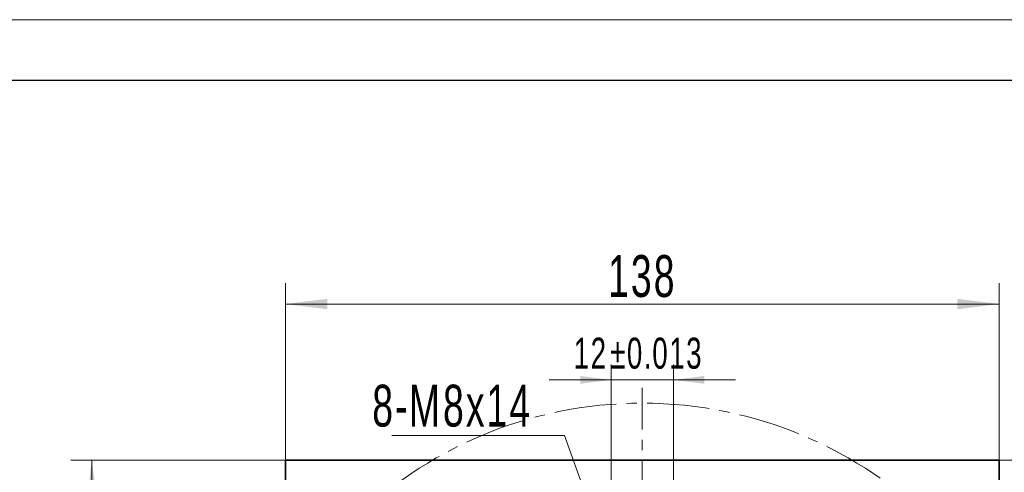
# Model space of a CAD drawing. Header units: millimetres. Extents: x 3809 to 4799, y -242 to 534.
# Tile 6 of 7: x 4255 to 4445, y 370 to 458. Entities that reach past the tile are written whole.
import ezdxf

# ---------------------------------------------------------------- set-up
doc = ezdxf.new("R2010")
doc.units = ezdxf.units.MM
doc.linetypes.add('点画线', pattern=[18, 12, -2, 2, -2])
doc.layers.get('0').update_dxf_attribs({"lineweight": 35})
for name, color, linetype, lineweight in [('中心线层', 1, '点画线', 18), ('图框_外框线', 7, 'Continuous', 18), ('尺寸线层', 3, 'Continuous', 18), ('粗实线层', 7, 'Continuous', 35)]:
    doc.layers.add(name, color=color, linetype=linetype, lineweight=lineweight)
doc.styles.add('标准', font='txt', dxfattribs={"width": 0.667})
doc.dimstyles.new('a4-1-1', dxfattribs={"dimtxt": 3, "dimasz": 3, "dimexe": 1.5, "dimexo": 0, "dimgap": 0.5, "dimtad": 1, "dimdec": 3, "dimdsep": 46, "dimtxsty": '标准', "dimblk": '_CAXARROW', "dimcen": 0, "dimdle": 6, "dimazin": 2, "dimtfac": 0.707107, "dimtdec": 3, "dimtix": 1, "dimtmove": 2, "dimatfit": 3, "dimfxl": 0, "dimfrac": 2, "dimtolj": 1, "dimarcsym": 0})
doc.dimstyles.new('a4-1-1.5', dxfattribs={"dimtxt": 4.5, "dimasz": 4.5, "dimexe": 2.25, "dimexo": 0, "dimgap": 0.75, "dimtad": 1, "dimdec": 3, "dimdsep": 46, "dimtxsty": '标准', "dimblk": '_CAXARROW', "dimcen": 0, "dimdle": 9, "dimazin": 2, "dimtfac": 0.707107, "dimtdec": 3, "dimtix": 1, "dimtmove": 2, "dimatfit": 3, "dimfxl": 0, "dimfrac": 2, "dimtolj": 1, "dimarcsym": 0})
doc.dimstyles.new('标准', dxfattribs={"dimtxt": 3.5, "dimasz": 4, "dimexe": 2, "dimexo": 0, "dimtad": 1, "dimdsep": 46, "dimtxsty": '标准', "dimblk": '_CAXARROW', "dimcen": 0, "dimdle": 8, "dimazin": 2, "dimtfac": 0.707107, "dimtdec": 3, "dimtmove": 2, "dimatfit": 3, "dimfxl": 0, "dimfrac": 2, "dimtolj": 1, "dimarcsym": 0})

# ---------------------------------------------------------------- blocks, each defined once
blk = doc.blocks.new('*X2')
at = {"layer": '尺寸线层', "linetype": 'Continuous'}
for points in [[(4268.81, 372.71), (4269.83, 364.61), (4267.8, 364.61)], [(4268.81, 234.71), (4269.83, 242.81), (4267.8, 242.81)]]:
    blk.add_hatch(color=0, dxfattribs=at).paths.add_polyline_path(points, flags=0)
at = {"layer": '尺寸线层', "color": 0, "linetype": 'Continuous'}
for p, q in [((4308.48, 372.71), (4264.76, 372.71)), ((4268.81, 372.71), (4268.81, 234.71)), ((4308.48, 234.71), (4264.76, 234.71))]:
    blk.add_line(p, q, dxfattribs=at)
at = {"layer": '尺寸线层', "color": 0, "insert": (4263.46, 304.91), "char_height": 8.1, "width": 21.0034, "attachment_point": 5, "rotation": 90, "line_spacing_factor": 1.15057, "style": '标准'}
blk.add_mtext('\\T1.1;138', dxfattribs=at)
blk = doc.blocks.new('_CAXARROW')
blk.add_hatch(color=0).paths.add_polyline_path([(0, 0), (-1, 0.125), (-1, -0.125)], flags=0)
blk = doc.blocks.new('*X3')
at = {"layer": '尺寸线层', "linetype": 'Continuous'}
for points in [[(4306.23, 402.89), (4314.33, 403.9), (4314.33, 401.88)], [(4444.23, 402.89), (4436.13, 403.9), (4436.13, 401.88)]]:
    blk.add_hatch(color=0, dxfattribs=at).paths.add_polyline_path(points, flags=0)
at = {"layer": '尺寸线层', "color": 0, "linetype": 'Continuous'}
for p, q in [((4306.23, 370.45), (4306.23, 406.94)), ((4444.23, 370.45), (4444.23, 406.94)), ((4306.23, 402.89), (4444.23, 402.89))]:
    blk.add_line(p, q, dxfattribs=at)
at = {"layer": '尺寸线层', "color": 0, "insert": (4375.23, 408.25), "char_height": 8.1, "width": 21.0034, "attachment_point": 5, "line_spacing_factor": 1.15057, "style": '标准'}
blk.add_mtext('\\T1.1;138', dxfattribs=at)
blk = doc.blocks.new('*X24')
at = {"layer": '尺寸线层', "linetype": 'Continuous'}
blk.add_hatch(color=0, dxfattribs=at).paths.add_polyline_path([(14.99, -35.43), (11.28, -28.15), (13.19, -27.47)], flags=0)
at = {"layer": '尺寸线层', "color": 0}
for p, q in [((0, 0), (-31.15, 0)), ((2.19, 0), (0, 0)), ((0, 0), (0, 0))]:
    blk.add_line(p, q, dxfattribs=at)
at = {"layer": '尺寸线层', "color": 0, "linetype": 'Continuous'}
blk.add_line((14.99, -35.43), (2.19, 0), dxfattribs=at)
at = {"layer": '尺寸线层', "color": 0, "insert": (-4.05, 1.62), "char_height": 8.1, "width": 54.1905, "attachment_point": 9, "line_spacing_factor": 1.15057, "style": '标准'}
blk.add_mtext('\\T1.1;8-M8x14', dxfattribs=at)
blk = doc.blocks.new('*X32')
at = {"layer": '尺寸线层', "color": 0, "char_height": 6, "attachment_point": 1, "line_spacing_factor": 1.15057, "style": '标准'}
for s, insert, width in [('\\T1.1;12', (4361.97, 396.38), 106.028), ('\\T1.1;%%P0.013', (4369.02, 396.38), 83.0685)]:
    blk.add_mtext(s, dxfattribs=dict(at, insert=insert, width=width))
blk = doc.blocks.new('*X31')
at = {"layer": '尺寸线层', "linetype": 'Continuous'}
for points in [[(4369.23, 388.22), (4363.23, 387.47), (4363.23, 388.97)], [(4381.23, 388.22), (4387.23, 387.47), (4387.23, 388.97)]]:
    blk.add_hatch(color=0, dxfattribs=at).paths.add_polyline_path(points, flags=0)
at = {"layer": '尺寸线层', "color": 0, "linetype": 'Continuous'}
for p, q in [((4369.23, 327.01), (4369.23, 391.22)), ((4381.23, 327.01), (4381.23, 391.22)), ((4393.23, 388.22), (4357.23, 388.22))]:
    blk.add_line(p, q, dxfattribs=at)
at = {"layer": '尺寸线层', "color": 0}
blk.add_blockref('*X32', (0, 0), dxfattribs=at)
blk = doc.blocks.new('*X47')
at = {"layer": '尺寸线层', "linetype": 'Continuous'}
for points in [[(4534.41, 372.71), (4533.91, 368.71), (4534.91, 368.71)], [(4534.41, 56.71), (4533.91, 60.71), (4534.91, 60.71)]]:
    blk.add_hatch(color=0, dxfattribs=at).paths.add_polyline_path(points, flags=0)
at = {"layer": '尺寸线层', "color": 0, "linetype": 'Continuous'}
for p, q in [((4444.23, 372.71), (4536.41, 372.71)), ((4534.41, 56.71), (4534.41, 372.71)), ((4440.23, 56.71), (4536.41, 56.71))]:
    blk.add_line(p, q, dxfattribs=at)
at = {"layer": '尺寸线层', "color": 0, "insert": (4530.57, 214.71), "char_height": 6.5, "width": 16.7139, "attachment_point": 5, "rotation": 90, "line_spacing_factor": 1.15057, "style": '标准'}
blk.add_mtext('\\T1.1;316', dxfattribs=at)

msp = doc.modelspace()

# ---------------------------------------------------------------- linework, layer by layer
at = {"layer": '中心线层'}
msp.add_line((4375.2259, 36.6072), (4375.2259, 386.7064), dxfattribs=at)
msp.add_circle((4375.2259, 303.7064), 80, dxfattribs=at)
at = {"layer": '图框_外框线', "color": 3}
msp.add_lwpolyline([(3809.2165, -242.3711), (4799.4999, -242.3711), (4799.4999, 457.9007), (3809.2165, 457.9007)], close=True, dxfattribs=at)
at = {"layer": '图框_外框线', "color": 3, "lineweight": 25}
msp.add_lwpolyline([(3868.1619, -230.582), (4787.7108, -230.582), (4787.7108, 446.1116), (3868.1619, 446.1116)], close=True, dxfattribs=at)
at = {"layer": '粗实线层'}
for p, q in [((4444.2259, 372.7064), (4306.2259, 372.7064)), ((4306.2259, 372.7064), (4306.2259, 234.7064)), ((4444.2259, 234.7064), (4444.2259, 372.7064))]:
    msp.add_line(p, q, dxfattribs=at)

# ---------------------------------------------------------------- block references
at = {"layer": '尺寸线层'}
msp.add_blockref('*X24', (4357.9903, 377.4424), dxfattribs=at)

# ---------------------------------------------------------------- dimensions: what is measured, and where the dimension line sits
dim = msp.add_linear_dim(base=(4444.2259, 402.8918), p1=(4306.2259, 370.4522), p2=(4444.2259, 370.4522), dimstyle='a4-1-1.5', override={"dimsah": 1, "dimtfill": 1, "dimtzin": 8}, dxfattribs=at)
dim.commit()
dim.dimension.update_dxf_attribs({"geometry": '*X3', "text_midpoint": (4375.2259, 408.2481)})
dim = msp.add_linear_dim(base=(4369.2259, 388.224), p1=(4381.2259, 327.0064), p2=(4369.2259, 327.0064), text='\\A1;12{\\H1x;%%P0.013}', dimstyle='a4-1-1', override={"dimsah": 1, "dimtfac": 1, "dimtfill": 1, "dimtolj": 0, "dimtzin": 8}, dxfattribs=at)
dim.commit()
dim.dimension.update_dxf_attribs({"geometry": '*X31', "text_midpoint": (4375.2259, 393.334)})
dim = msp.add_linear_dim(base=(4268.8137, 234.7064), p1=(4308.4801, 372.7064), p2=(4308.4801, 234.7064), angle=270, dimstyle='a4-1-1.5', override={"dimsah": 1, "dimtfill": 1, "dimtzin": 8}, dxfattribs=at)
dim.commit()
dim.dimension.update_dxf_attribs({"geometry": '*X2', "text_midpoint": (4263.4574, 304.907), "dimtype": 160})
dim = msp.add_linear_dim(base=(4534.4083, 372.7064), p1=(4440.2305, 56.7064), p2=(4444.2259, 372.7064), angle=90, dimstyle='标准', override={"dimtxt": 6.5, "dimsah": 1, "dimtfill": 1, "dimtzin": 8, "dimarcsym": 0}, dxfattribs=at)
dim.commit()
dim.dimension.update_dxf_attribs({"geometry": '*X47', "text_midpoint": (4530.5684, 214.7064)})

doc.saveas('drawing.dxf')
